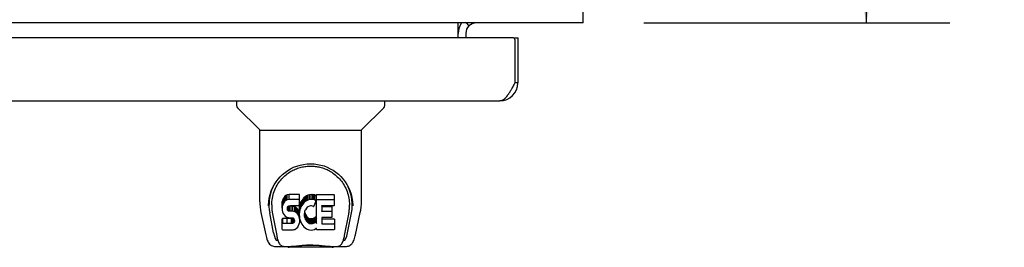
# Model space of a CAD drawing. Header units: inches. Extents: x 0 to 214, y 0 to 139.
# Tile 8 of 12: x 90.73 to 104.08, y 105.64 to 108.72. Entities that reach past the tile are written whole.
import ezdxf

# ---------------------------------------------------------------- set-up
doc = ezdxf.new("R2010")
doc.units = ezdxf.units.IN
doc.header["$LTSCALE"] = 11.781
doc.header["$MEASUREMENT"] = 0
doc.layers.get('0').update_dxf_attribs({"linetype": 'CONTINUOUS'})
doc.layers.add('3PC_BODY', color=7, linetype='CONTINUOUS')
doc.styles.get("Standard").update_dxf_attribs({"font": 'arial.ttf'})
doc.dimstyles.new('DIMSTYLE_2', dxfattribs={"dimtxt": 1.071, "dimasz": 1.26, "dimexe": 0.09, "dimexo": 0.07, "dimgap": 0.0425, "dimtad": 0, "dimtih": 1, "dimtoh": 1, "dimzin": 4, "dimdsep": 46, "dimtxsty": 'Standard', "dimblk": '_FILLED', "dimblk1": '_FILLED', "dimblk2": '_FILLED', "dimcen": 0.09, "dimazin": 1, "dimtfac": 1, "dimtdec": 3, "dimtofl": 0, "dimtmove": 0, "dimatfit": 3, "dimldrblk": '_FILLED', "dimfxl": 1, "dimtolj": 1, "dimtzin": 4, "dimarcsym": 0})

# ---------------------------------------------------------------- blocks, each defined once
blk = doc.blocks.new('_FILLED')
at = {"color": 0, "linetype": 'ByBlock'}
blk.add_solid([(0, 0), (-1, 0.2), (-1, -0.2)], dxfattribs=at)
blk = doc.blocks.new('*D10')
at = {"layer": '3PC_BODY', "color": 2, "linetype": 'Continuous'}
for p, q in [((99.137, 132.68), (103.343, 132.68)), ((102.209, 132.68), (102.209, 121.751)), ((102.209, 108.68), (102.209, 119.609)), ((99.191, 108.68), (103.343, 108.68))]:
    blk.add_line(p, q, dxfattribs=at)
at = {"layer": '3PC_BODY', "color": 2, "linetype": 'Continuous', "xscale": 1.26, "yscale": 1.26, "zscale": 1.26}
for p, rotation in [((102.209, 132.68), 90), ((102.209, 108.68), 270)]:
    blk.add_blockref('_FILLED', p, dxfattribs=dict(at, rotation=rotation))
at = {"layer": '3PC_BODY', "color": 2, "linetype": 'Continuous', "insert": (102.209, 121.215), "char_height": 1.071, "width": 3.74253, "attachment_point": 2, "line_spacing_factor": 0.9}
blk.add_mtext('24.00', dxfattribs=at)

msp = doc.modelspace()

# ---------------------------------------------------------------- linework, layer by layer
at = {"color": 3, "linetype": 'Continuous'}
for p, q in [((98.369, 108.68), (98.369, 132.503)), ((98.369, 108.68), (62.473, 108.68)), ((96.671, 108.476), (96.671, 108.68)), ((96.811, 108.648), (96.81, 108.65)), ((96.816, 108.642), (96.811, 108.648)), ((96.817, 108.64), (96.816, 108.642)), ((96.816, 108.642), (96.816, 108.642)), ((97.422, 108.476), (62.858, 108.476)), ((96.775, 108.537), (96.775, 108.476)), ((97.442, 108.456), (97.442, 107.868)), ((97.484, 107.868), (97.484, 108.476)), ((97.424, 107.835), (97.417, 107.822)), ((97.431, 107.848), (97.424, 107.835)), ((97.442, 107.868), (97.431, 107.848)), ((63.043, 107.622), (97.237, 107.622))]:
    msp.add_line(p, q, dxfattribs=at)
at = {"color": 7, "linetype": 'Continuous'}
for p, q in [((96.78, 108.679), (96.814, 108.644)), ((96.817, 108.64), (96.817, 108.64)), ((97.422, 108.476), (97.484, 108.476)), ((97.484, 107.868), (97.442, 107.868)), ((93.667, 107.622), (93.667, 107.559)), ((93.976, 107.234), (93.679, 107.531)), ((95.366, 107.234), (95.663, 107.531)), ((95.675, 107.622), (95.675, 107.559)), ((93.982, 107.228), (95.36, 107.228)), ((93.982, 106.256), (93.982, 107.228)), ((95.36, 106.257), (95.36, 107.228)), ((94.301, 106.305), (94.292, 106.283)), ((94.315, 106.325), (94.301, 106.305)), ((94.301, 106.239), (94.301, 106.305)), ((94.323, 106.333), (94.315, 106.325)), ((94.315, 106.258), (94.315, 106.325)), ((94.333, 106.34), (94.323, 106.333)), ((94.323, 106.266), (94.323, 106.333)), ((94.355, 106.349), (94.333, 106.34)), ((94.333, 106.273), (94.333, 106.34)), ((94.378, 106.357), (94.355, 106.349)), ((94.355, 106.283), (94.355, 106.349)), ((94.518, 106.357), (94.378, 106.357)), ((94.378, 106.29), (94.378, 106.357)), ((94.519, 106.314), (94.518, 106.357)), ((94.518, 106.29), (94.518, 106.357)), ((94.519, 106.247), (94.519, 106.314)), ((94.579, 106.311), (94.564, 106.294)), ((94.595, 106.326), (94.579, 106.311)), ((94.579, 106.244), (94.579, 106.311)), ((94.613, 106.339), (94.595, 106.326)), ((94.595, 106.259), (94.595, 106.326)), ((94.634, 106.348), (94.613, 106.339)), ((94.613, 106.272), (94.613, 106.339)), ((94.656, 106.353), (94.634, 106.348)), ((94.634, 106.281), (94.634, 106.348)), ((94.678, 106.355), (94.656, 106.353)), ((94.656, 106.286), (94.656, 106.353)), ((94.678, 106.355), (94.7, 106.355)), ((94.678, 106.288), (94.678, 106.355)), ((94.711, 106.353), (94.7, 106.355)), ((94.7, 106.288), (94.7, 106.355)), ((94.722, 106.35), (94.711, 106.353)), ((94.711, 106.286), (94.711, 106.353)), ((94.741, 106.338), (94.722, 106.35)), ((94.722, 106.283), (94.722, 106.35)), ((94.741, 106.338), (94.741, 106.271)), ((94.742, 106.334), (94.742, 106.267)), ((94.751, 106.355), (94.988, 106.355)), ((94.751, 105.963), (94.751, 106.355)), ((94.992, 106.35), (94.992, 106.209)), ((94.107, 106.287), (94.106, 106.224)), ((94.144, 106.214), (94.144, 106.191)), ((94.287, 106.26), (94.285, 106.236)), ((94.285, 106.169), (94.285, 106.236)), ((94.287, 106.193), (94.285, 106.169)), ((94.292, 106.283), (94.287, 106.26)), ((94.287, 106.193), (94.287, 106.26)), ((94.292, 106.216), (94.287, 106.193)), ((94.292, 106.216), (94.292, 106.283)), ((94.301, 106.239), (94.292, 106.216)), ((94.315, 106.258), (94.301, 106.239)), ((94.323, 106.266), (94.315, 106.258)), ((94.333, 106.273), (94.323, 106.266)), ((94.355, 106.283), (94.333, 106.273)), ((94.378, 106.29), (94.355, 106.283)), ((94.356, 106.157), (94.357, 106.172)), ((94.357, 106.172), (94.359, 106.187)), ((94.357, 106.15), (94.357, 106.172)), ((94.359, 106.187), (94.362, 106.194)), ((94.359, 106.143), (94.359, 106.187)), ((94.362, 106.194), (94.368, 106.199)), ((94.363, 106.137), (94.363, 106.195)), ((94.368, 106.199), (94.382, 106.203)), ((94.37, 106.199), (94.369, 106.199)), ((94.384, 106.195), (94.37, 106.199)), ((94.37, 106.132), (94.37, 106.199)), ((94.518, 106.29), (94.378, 106.29)), ((94.382, 106.203), (94.397, 106.205)), ((94.408, 106.196), (94.384, 106.195)), ((94.384, 106.128), (94.384, 106.195)), ((94.397, 106.205), (94.51, 106.205)), ((94.432, 106.195), (94.408, 106.196)), ((94.408, 106.129), (94.408, 106.196)), ((94.455, 106.189), (94.432, 106.195)), ((94.432, 106.128), (94.432, 106.195)), ((94.466, 106.185), (94.455, 106.189)), ((94.455, 106.123), (94.455, 106.189)), ((94.476, 106.178), (94.466, 106.185)), ((94.466, 106.118), (94.466, 106.185)), ((94.493, 106.161), (94.476, 106.178)), ((94.476, 106.111), (94.476, 106.178)), ((94.51, 106.205), (94.515, 106.205)), ((94.515, 106.205), (94.517, 106.21)), ((94.517, 106.21), (94.518, 106.223)), ((94.522, 106.193), (94.517, 106.148)), ((94.519, 106.247), (94.518, 106.29)), ((94.518, 106.223), (94.519, 106.247)), ((94.526, 106.215), (94.522, 106.193)), ((94.522, 106.126), (94.522, 106.193)), ((94.532, 106.236), (94.526, 106.215)), ((94.526, 106.148), (94.526, 106.215)), ((94.54, 106.257), (94.532, 106.236)), ((94.532, 106.169), (94.532, 106.236)), ((94.54, 106.19), (94.532, 106.169)), ((94.551, 106.276), (94.54, 106.257)), ((94.54, 106.19), (94.54, 106.257)), ((94.551, 106.209), (94.54, 106.19)), ((94.564, 106.294), (94.551, 106.276)), ((94.551, 106.209), (94.551, 106.276)), ((94.564, 106.227), (94.551, 106.209)), ((94.564, 106.227), (94.564, 106.294)), ((94.579, 106.244), (94.564, 106.227)), ((94.595, 106.259), (94.579, 106.244)), ((94.613, 106.272), (94.595, 106.259)), ((94.614, 106.172), (94.6, 106.148)), ((94.634, 106.281), (94.613, 106.272)), ((94.622, 106.182), (94.614, 106.172)), ((94.633, 106.189), (94.622, 106.182)), ((94.658, 106.2), (94.633, 106.189)), ((94.656, 106.286), (94.634, 106.281)), ((94.678, 106.288), (94.656, 106.286)), ((94.671, 106.203), (94.658, 106.2)), ((94.684, 106.203), (94.671, 106.203)), ((94.7, 106.288), (94.678, 106.288)), ((94.697, 106.2), (94.684, 106.203)), ((94.71, 106.195), (94.697, 106.2)), ((94.711, 106.286), (94.7, 106.288)), ((94.722, 106.283), (94.711, 106.286)), ((94.742, 106.266), (94.716, 106.198)), ((94.741, 106.271), (94.722, 106.283)), ((94.751, 106.288), (94.988, 106.288)), ((94.821, 106.2), (94.821, 106.133)), ((94.988, 106.204), (94.825, 106.204)), ((94.825, 106.195), (94.957, 106.195)), ((94.961, 106.19), (94.961, 106.05)), ((95.235, 106.287), (95.236, 106.224)), ((95.242, 106.214), (95.242, 106.214)), ((95.242, 106.201), (95.242, 106.201)), ((93.997, 106.113), (94.062, 105.808)), ((94.169, 105.836), (94.117, 106.106)), ((94.153, 106.093), (94.211, 105.8)), ((94.285, 106.169), (94.286, 106.145)), ((94.286, 106.145), (94.29, 106.122)), ((94.29, 106.122), (94.298, 106.099)), ((94.298, 106.099), (94.311, 106.079)), ((94.311, 106.079), (94.327, 106.062)), ((94.327, 106.062), (94.347, 106.049)), ((94.347, 106.049), (94.358, 106.045)), ((94.357, 106.15), (94.356, 106.157)), ((94.359, 106.143), (94.357, 106.15)), ((94.358, 106.045), (94.37, 106.043)), ((94.363, 106.137), (94.359, 106.143)), ((94.37, 106.132), (94.363, 106.137)), ((94.384, 106.128), (94.37, 106.132)), ((94.37, 106.043), (94.417, 106.042)), ((94.408, 106.129), (94.384, 106.128)), ((94.432, 106.128), (94.408, 106.129)), ((94.417, 106.042), (94.425, 106.041)), ((94.425, 106.041), (94.432, 106.039)), ((94.455, 106.123), (94.432, 106.128)), ((94.432, 106.039), (94.438, 106.034)), ((94.466, 106.118), (94.455, 106.123)), ((94.476, 106.111), (94.466, 106.118)), ((94.493, 106.094), (94.476, 106.111)), ((94.507, 106.141), (94.493, 106.161)), ((94.493, 106.094), (94.493, 106.161)), ((94.507, 106.074), (94.493, 106.094)), ((94.516, 106.119), (94.507, 106.141)), ((94.507, 106.074), (94.507, 106.141)), ((94.516, 106.052), (94.507, 106.074)), ((94.517, 106.115), (94.516, 106.119)), ((94.516, 106.052), (94.516, 106.119)), ((94.522, 106.029), (94.516, 106.052)), ((94.517, 106.081), (94.517, 106.148)), ((94.522, 106.126), (94.517, 106.081)), ((94.517, 106.081), (94.518, 106.059)), ((94.518, 106.059), (94.521, 106.037)), ((94.521, 106.037), (94.526, 106.015)), ((94.526, 106.148), (94.522, 106.126)), ((94.532, 106.169), (94.526, 106.148)), ((94.587, 106.097), (94.586, 106.07)), ((94.586, 106.07), (94.588, 106.057)), ((94.59, 106.124), (94.587, 106.097)), ((94.588, 106.057), (94.588, 106.097)), ((94.588, 106.057), (94.591, 106.044)), ((94.594, 106.137), (94.59, 106.124)), ((94.59, 106.117), (94.591, 106.111)), ((94.591, 106.111), (94.601, 106.086)), ((94.591, 106.044), (94.591, 106.111)), ((94.591, 106.044), (94.601, 106.019)), ((94.6, 106.148), (94.594, 106.137)), ((94.601, 106.086), (94.614, 106.063)), ((94.601, 106.019), (94.601, 106.086)), ((94.614, 106.063), (94.623, 106.053)), ((94.614, 105.996), (94.614, 106.063)), ((94.623, 106.053), (94.633, 106.044)), ((94.623, 105.986), (94.623, 106.053)), ((94.633, 106.044), (94.644, 106.037)), ((94.633, 105.977), (94.633, 106.044)), ((94.709, 106.035), (94.721, 106.041)), ((94.721, 106.041), (94.732, 106.048)), ((94.721, 105.974), (94.721, 106.041)), ((94.732, 106.048), (94.732, 105.981)), ((94.739, 106.047), (94.751, 106.029)), ((94.822, 106.042), (94.822, 105.964)), ((94.825, 106.128), (94.957, 106.128)), ((94.957, 106.046), (94.827, 106.046)), ((95.131, 105.8), (95.188, 106.09)), ((95.173, 105.836), (95.225, 106.106)), ((95.188, 106.09), (95.189, 106.094)), ((95.28, 105.808), (95.345, 106.113)), ((94.287, 105.883), (94.287, 106.025)), ((94.351, 106.03), (94.292, 106.029)), ((94.292, 105.963), (94.292, 106.029)), ((94.351, 105.963), (94.292, 105.963)), ((94.412, 106.03), (94.351, 106.03)), ((94.351, 105.963), (94.351, 106.03)), ((94.412, 105.963), (94.351, 105.963)), ((94.427, 106.031), (94.412, 106.03)), ((94.412, 105.963), (94.412, 106.03)), ((94.427, 105.965), (94.412, 105.963)), ((94.434, 106.035), (94.427, 106.031)), ((94.427, 105.965), (94.427, 106.031)), ((94.434, 105.968), (94.427, 105.965)), ((94.435, 106.036), (94.434, 106.035)), ((94.434, 105.968), (94.434, 106.035)), ((94.439, 105.973), (94.434, 105.968)), ((94.438, 106.034), (94.443, 106.028)), ((94.439, 105.973), (94.439, 106.033)), ((94.448, 105.985), (94.439, 105.973)), ((94.443, 106.028), (94.449, 106.015)), ((94.448, 105.985), (94.448, 106.017)), ((94.451, 105.992), (94.448, 105.985)), ((94.449, 106.015), (94.452, 106)), ((94.451, 105.992), (94.451, 106.004)), ((94.452, 106), (94.451, 105.992)), ((94.479, 105.898), (94.496, 105.915)), ((94.496, 105.915), (94.503, 105.925)), ((94.503, 105.925), (94.508, 105.935)), ((94.508, 105.935), (94.517, 105.958)), ((94.517, 105.958), (94.523, 105.981)), ((94.525, 106.005), (94.522, 106.029)), ((94.523, 105.981), (94.525, 106.005)), ((94.525, 106.005), (94.525, 106.02)), ((94.526, 106.015), (94.533, 105.994)), ((94.533, 105.994), (94.554, 105.955)), ((94.554, 105.955), (94.567, 105.937)), ((94.567, 105.937), (94.581, 105.92)), ((94.581, 105.92), (94.598, 105.905)), ((94.598, 105.905), (94.615, 105.891)), ((94.601, 106.019), (94.614, 105.996)), ((94.614, 105.996), (94.623, 105.986)), ((94.623, 105.986), (94.633, 105.977)), ((94.633, 105.977), (94.644, 105.97)), ((94.644, 106.037), (94.657, 106.032)), ((94.644, 105.97), (94.644, 106.037)), ((94.644, 105.97), (94.657, 105.965)), ((94.657, 106.032), (94.67, 106.03)), ((94.657, 105.965), (94.657, 106.032)), ((94.657, 105.965), (94.67, 105.963)), ((94.67, 106.03), (94.683, 106.029)), ((94.67, 105.963), (94.67, 106.03)), ((94.67, 105.963), (94.683, 105.962)), ((94.683, 106.029), (94.696, 106.031)), ((94.683, 105.962), (94.683, 106.029)), ((94.683, 105.962), (94.696, 105.964)), ((94.696, 106.031), (94.709, 106.035)), ((94.696, 105.964), (94.696, 106.031)), ((94.696, 105.964), (94.709, 105.968)), ((94.709, 105.968), (94.709, 106.035)), ((94.709, 105.968), (94.721, 105.974)), ((94.721, 105.974), (94.732, 105.981)), ((94.739, 105.98), (94.751, 105.963)), ((94.827, 106.026), (94.988, 106.026)), ((94.827, 105.959), (94.988, 105.959)), ((94.993, 106.022), (94.993, 105.883)), ((94.292, 105.878), (94.436, 105.878)), ((94.436, 105.878), (94.448, 105.88)), ((94.448, 105.88), (94.459, 105.884)), ((94.459, 105.884), (94.479, 105.898)), ((94.615, 105.891), (94.625, 105.886)), ((94.625, 105.886), (94.636, 105.882)), ((94.636, 105.882), (94.658, 105.877)), ((94.658, 105.877), (94.68, 105.874)), ((94.68, 105.874), (94.702, 105.877)), ((94.702, 105.877), (94.723, 105.884)), ((94.723, 105.884), (94.742, 105.896)), ((94.753, 105.896), (94.742, 105.896)), ((94.742, 105.896), (94.742, 105.896)), ((94.753, 105.883), (94.753, 105.896)), ((94.988, 105.878), (94.757, 105.878)), ((94.186, 105.653), (94.388, 105.653)), ((94.228, 105.732), (94.221, 105.732)), ((94.227, 105.736), (94.23, 105.726)), ((94.23, 105.726), (94.23, 105.726)), ((94.273, 105.653), (94.267, 105.653)), ((94.273, 105.653), (94.271, 105.653)), ((94.964, 105.641), (94.378, 105.641)), ((94.954, 105.653), (95.156, 105.653)), ((95.071, 105.653), (95.069, 105.653)), ((95.112, 105.726), (95.115, 105.736)), ((95.112, 105.726), (95.112, 105.726)), ((95.121, 105.732), (95.114, 105.732))]:
    msp.add_line(p, q, dxfattribs=at)
at = {"color": 3, "linetype": 'Continuous'}
for points in [[(96.788, 108.674), (96.785, 108.676), (96.783, 108.677), (96.781, 108.678), (96.779, 108.679), (96.777, 108.679)], [(96.8, 108.662), (96.798, 108.664), (96.796, 108.667), (96.793, 108.669), (96.791, 108.672), (96.788, 108.674)], [(96.81, 108.65), (96.808, 108.652), (96.806, 108.654), (96.805, 108.657), (96.802, 108.659), (96.8, 108.662)], [(96.818, 108.639), (96.818, 108.639), (96.818, 108.64), (96.817, 108.64), (96.817, 108.64)], [(97.417, 107.822), (97.41, 107.809), (97.406, 107.802), (97.403, 107.796), (97.399, 107.789), (97.396, 107.783), (97.392, 107.777), (97.389, 107.771), (97.385, 107.765), (97.382, 107.759), (97.378, 107.753), (97.375, 107.747), (97.371, 107.741), (97.367, 107.735), (97.364, 107.73), (97.36, 107.724), (97.357, 107.719), (97.353, 107.714), (97.35, 107.709), (97.346, 107.704), (97.343, 107.699), (97.339, 107.694), (97.336, 107.689), (97.332, 107.685), (97.329, 107.68), (97.325, 107.676), (97.322, 107.672), (97.318, 107.668), (97.315, 107.664), (97.311, 107.66), (97.308, 107.657), (97.304, 107.654), (97.3, 107.65), (97.297, 107.647), (97.293, 107.644), (97.29, 107.642), (97.286, 107.639), (97.283, 107.637), (97.279, 107.635), (97.276, 107.632), (97.272, 107.631), (97.269, 107.629), (97.265, 107.627), (97.262, 107.626), (97.258, 107.625), (97.255, 107.624), (97.251, 107.623), (97.248, 107.622), (97.244, 107.622), (97.241, 107.622), (97.237, 107.622)]]:
    msp.add_lwpolyline(points, dxfattribs=at)
at = {"color": 7, "linetype": 'Continuous'}
for points in [[(94.1, 106.214), (94.103, 106.256), (94.11, 106.308), (94.122, 106.357), (94.137, 106.404), (94.156, 106.447), (94.177, 106.488), (94.202, 106.526), (94.229, 106.562), (94.258, 106.595), (94.29, 106.626), (94.325, 106.655), (94.361, 106.68), (94.4, 106.703), (94.441, 106.724), (94.484, 106.74), (94.529, 106.754), (94.575, 106.764), (94.622, 106.77), (94.669, 106.772), (94.717, 106.77), (94.763, 106.764), (94.809, 106.755), (94.854, 106.742), (94.897, 106.725), (94.938, 106.705), (94.977, 106.683), (95.014, 106.657), (95.049, 106.629), (95.081, 106.598), (95.111, 106.565), (95.138, 106.529), (95.163, 106.491), (95.184, 106.451), (95.203, 106.408), (95.219, 106.362), (95.231, 106.313), (95.239, 106.262), (95.242, 106.214)], [(94.431, 106.683), (94.447, 106.691), (94.463, 106.698), (94.479, 106.705), (94.495, 106.711), (94.511, 106.716), (94.527, 106.721), (94.543, 106.725), (94.559, 106.729), (94.575, 106.732), (94.591, 106.735), (94.607, 106.737), (94.623, 106.739), (94.638, 106.74), (94.654, 106.741), (94.67, 106.741), (94.686, 106.741), (94.702, 106.74), (94.718, 106.739), (94.734, 106.737), (94.75, 106.735), (94.766, 106.732), (94.782, 106.729), (94.798, 106.726), (94.814, 106.721), (94.83, 106.717), (94.846, 106.711), (94.862, 106.705), (94.878, 106.699), (94.894, 106.692)], [(94.144, 106.214), (94.144, 106.234), (94.146, 106.258), (94.149, 106.283), (94.152, 106.306), (94.157, 106.33), (94.163, 106.353), (94.169, 106.376), (94.177, 106.398), (94.186, 106.419), (94.195, 106.44), (94.205, 106.461), (94.216, 106.48), (94.228, 106.499), (94.24, 106.517), (94.253, 106.535), (94.266, 106.551), (94.28, 106.567), (94.294, 106.582), (94.308, 106.596), (94.323, 106.61), (94.338, 106.622), (94.353, 106.634), (94.368, 106.645), (94.384, 106.656), (94.4, 106.666), (94.416, 106.675), (94.431, 106.683)], [(94.894, 106.692), (94.91, 106.684), (94.926, 106.675), (94.942, 106.666), (94.957, 106.657), (94.973, 106.646), (94.988, 106.635), (95.003, 106.623), (95.018, 106.61), (95.033, 106.597), (95.048, 106.583), (95.062, 106.568), (95.076, 106.552), (95.089, 106.535), (95.102, 106.518), (95.114, 106.5), (95.126, 106.481), (95.137, 106.461), (95.147, 106.441), (95.156, 106.42), (95.165, 106.398), (95.172, 106.376), (95.179, 106.353), (95.185, 106.33), (95.19, 106.307), (95.193, 106.283), (95.196, 106.259), (95.198, 106.234), (95.198, 106.214)], [(93.982, 106.256), (93.983, 106.229), (93.986, 106.187), (93.991, 106.145), (93.997, 106.113)], [(94.1, 106.201), (94.1, 106.206), (94.1, 106.214)], [(94.144, 106.191), (94.144, 106.175), (94.146, 106.146), (94.149, 106.118), (94.153, 106.093)], [(95.189, 106.094), (95.189, 106.097), (95.19, 106.1), (95.191, 106.103), (95.191, 106.106), (95.192, 106.109), (95.192, 106.112), (95.193, 106.116), (95.193, 106.119), (95.194, 106.123), (95.194, 106.127), (95.194, 106.13), (95.195, 106.134), (95.195, 106.138), (95.196, 106.142), (95.196, 106.146), (95.196, 106.151), (95.197, 106.155), (95.197, 106.16), (95.197, 106.164), (95.197, 106.169), (95.198, 106.174), (95.198, 106.179), (95.198, 106.184), (95.198, 106.189), (95.198, 106.214)], [(95.242, 106.214), (95.242, 106.206), (95.242, 106.201)], [(95.345, 106.113), (95.351, 106.144), (95.356, 106.186), (95.359, 106.229), (95.36, 106.257)], [(94.292, 106.029), (94.291, 106.029), (94.291, 106.029), (94.291, 106.029), (94.29, 106.029), (94.29, 106.029), (94.289, 106.029), (94.289, 106.028), (94.289, 106.028), (94.288, 106.028), (94.288, 106.027), (94.288, 106.027), (94.288, 106.026), (94.287, 106.026), (94.287, 106.025)], [(94.292, 105.963), (94.291, 105.963), (94.291, 105.962), (94.291, 105.962), (94.29, 105.962), (94.29, 105.962), (94.289, 105.962), (94.289, 105.961), (94.289, 105.961), (94.288, 105.961), (94.288, 105.96), (94.288, 105.96), (94.288, 105.959), (94.287, 105.959), (94.287, 105.958)], [(94.062, 105.808), (94.066, 105.793), (94.071, 105.772), (94.077, 105.753), (94.083, 105.737), (94.09, 105.722), (94.097, 105.709), (94.106, 105.696), (94.115, 105.685), (94.126, 105.675), (94.138, 105.667), (94.152, 105.66), (94.167, 105.655), (94.182, 105.653), (94.186, 105.653)], [(94.211, 105.8), (94.213, 105.789), (94.216, 105.775), (94.219, 105.761), (94.223, 105.749), (94.227, 105.736)], [(95.115, 105.736), (95.119, 105.749), (95.123, 105.761), (95.126, 105.775), (95.129, 105.789), (95.131, 105.8)], [(95.156, 105.653), (95.17, 105.654), (95.184, 105.658), (95.196, 105.663), (95.208, 105.669), (95.218, 105.677), (95.228, 105.686), (95.236, 105.696), (95.243, 105.707), (95.25, 105.718), (95.256, 105.731), (95.262, 105.744), (95.267, 105.76), (95.272, 105.777), (95.277, 105.796), (95.28, 105.808)], [(94.23, 105.726), (94.236, 105.713), (94.242, 105.701), (94.248, 105.69), (94.255, 105.681), (94.262, 105.673), (94.27, 105.666), (94.279, 105.66), (94.289, 105.656), (94.299, 105.654), (94.307, 105.653)], [(94.388, 105.653), (94.408, 105.654), (94.43, 105.655), (94.454, 105.657), (94.478, 105.66), (94.504, 105.663), (94.531, 105.666), (94.558, 105.669), (94.586, 105.671), (94.615, 105.673), (94.644, 105.674), (94.674, 105.674), (94.703, 105.674), (94.732, 105.672), (94.76, 105.67), (94.788, 105.668), (94.815, 105.665), (94.841, 105.663), (94.867, 105.66), (94.89, 105.657), (94.913, 105.655), (94.934, 105.654), (94.954, 105.653)], [(94.388, 105.653), (94.41, 105.654), (94.436, 105.655), (94.464, 105.658), (94.492, 105.661), (94.521, 105.664), (94.55, 105.666), (94.579, 105.669), (94.61, 105.671), (94.64, 105.672), (94.671, 105.672), (94.701, 105.672), (94.731, 105.671), (94.762, 105.669), (94.791, 105.666), (94.821, 105.664), (94.85, 105.661), (94.878, 105.658), (94.905, 105.655), (94.932, 105.654), (94.954, 105.653)], [(95.035, 105.653), (95.043, 105.654), (95.053, 105.656), (95.063, 105.66), (95.072, 105.666), (95.08, 105.673), (95.087, 105.681), (95.094, 105.69), (95.1, 105.701), (95.106, 105.713), (95.112, 105.726)]]:
    msp.add_lwpolyline(points, dxfattribs=at)
for centre, radius, start, end in [((96.918, 108.537), 0.246, 144.6738, 180), ((93.706, 107.559), 0.0394, 180, 225), ((95.636, 107.559), 0.0394, 315, 360), ((93.99, 107.248), 0.0197, 225, 270), ((95.352, 107.248), 0.0197, 270, 315), ((94.378, 105.661), 0.0197, 203.607, 270), ((94.964, 105.661), 0.0197, 270, 336.393)]:
    msp.add_arc(centre, radius, start, end, dxfattribs=at)
at = {"color": 3, "linetype": 'Continuous'}
for centre, radius, start, end in [((96.918, 108.537), 0.142, 90, 180), ((97.422, 108.456), 0.02, 0, 90), ((97.237, 107.868), 0.246, 270, 360)]:
    msp.add_arc(centre, radius, start, end, dxfattribs=at)
at = {"color": 7, "linetype": 'Continuous'}
for centre, major_axis, ratio, start_param, end_param in [((94.671, 106.214), (0, 0.565), 0.999848, 1.129542, 1.76365), ((94.671, 106.214), (0, 0.565), 0.999848, 4.519536, 5.157611), ((94.738, 106.334), (0.00448, 0), 1, 0.003891, 0.905353), ((94.988, 106.35), (0.00448, 0), 1, 0, 1.570796), ((94.712, 106.199), (0.00448, 0), 1, -1.986921, -0.366491), ((94.738, 106.267), (0.00448, 0), 1, 5.916695, 7.188538), ((94.825, 106.2), (0.00448, 0), 1, 1.570796, 3.141593), ((94.825, 106.199), (0.00448, 0), 1, -3.141593, -1.570796), ((94.957, 106.19), (0.00448, 0), 1, 0, 1.570796), ((94.988, 106.283), (0.00448, 0), 1, 0, 1.570796), ((94.988, 106.209), (0.00448, 0), 1, -1.570796, 0), ((94.735, 106.044), (0, 0.00448), 1, 0, 0.651783), ((94.735, 106.044), (0.00448, 0), 1, 0.594971, 1.570796), ((94.825, 106.133), (0.00448, 0), 1, -3.141593, -1.570796), ((94.827, 106.042), (0.00448, 0), 1, 1.570796, 3.141593), ((94.957, 106.124), (0.00448, 0), 1, 0, 1.570796), ((94.957, 106.05), (0.00448, 0), 1, -1.570796, 0), ((94.735, 105.978), (0, 0.00448), 1, 0, 0.651783), ((94.735, 105.978), (0.00448, 0), 1, 0.594971, 1.570796), ((94.827, 106.031), (0.00448, 0), 1, -3.141593, -1.570796), ((94.827, 105.964), (0.00448, 0), 1, -3.141593, -1.570796), ((94.988, 106.022), (0.00448, 0), 1, 0, 1.570796), ((94.988, 105.955), (0.00448, 0), 1, 0, 1.570796), ((94.227, 106.086), (0.007, 0.354), 0.213027, -3.923008, -3.13761), ((94.292, 105.883), (0.00483, 0), 1, -3.141593, -1.570796), ((94.757, 105.883), (0.00448, 0), 1, -3.141593, -1.570796), ((94.988, 105.883), (0.00448, 0), 1, -1.570796, 0), ((95.115, 106.086), (-0.007, 0.354), 0.213027, -3.145575, -2.360177)]:
    msp.add_ellipse(centre, major_axis=major_axis, ratio=ratio, start_param=start_param, end_param=end_param, dxfattribs=at)

# ---------------------------------------------------------------- dimensions: what is measured, and where the dimension line sits
at = {"layer": '3PC_BODY', "color": 2, "linetype": 'Continuous'}
dim = msp.add_linear_dim(base=(102.209, 108.68), p1=(99.067, 132.68), p2=(99.121, 108.68), angle=270, dimstyle='DIMSTYLE_2', dxfattribs=at)
dim.commit()
dim.dimension.update_dxf_attribs({"geometry": '*D10', "text_midpoint": (102.194, 120.674), "dimtype": 160})

doc.saveas('drawing.dxf')
